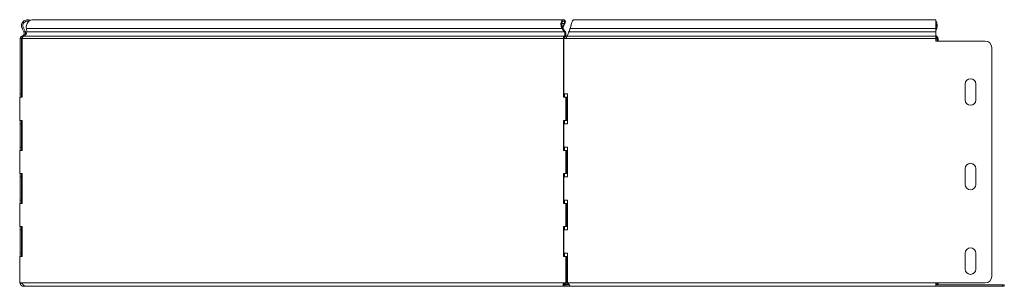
# Model space of a CAD drawing. Header units: millimetres. Extents: x -165 to 1411, y -6114 to 292.
# Tile 2 of 12: x 668 to 1411, y -5258 to -5057. Entities that reach past the tile are written whole.
import ezdxf

# ---------------------------------------------------------------- set-up
doc = ezdxf.new("R2010")
doc.units = ezdxf.units.MM

msp = doc.modelspace()

# ---------------------------------------------------------------- linework, layer by layer
at = {"color": 7, "linetype": 'Continuous', "lineweight": 15}
for p, q in [((1078.39, -5057.33), (677.61, -5057.33)), ((1078.98, -5060.19), (1077.8, -5062.98)), ((1079.61, -5059.72), (1078.22, -5062.98)), ((1078.98, -5060.19), (1079.61, -5059.72)), ((1079.42, -5059.29), (1079.9, -5058.56)), ((1359.45, -5057.33), (1086.04, -5057.33)), ((1359.45, -5063.95), (1359.45, -5057.33)), ((669.85, -5063.95), (670.73, -5063.48)), ((671.12, -5066.33), (669.85, -5063.95)), ((672, -5065.86), (670.73, -5063.48)), ((671.12, -5066.33), (672, -5065.86)), ((672.96, -5063.95), (673.26, -5066.33)), ((1077.42, -5063.95), (1078.05, -5063.48)), ((1078.92, -5066.33), (1077.42, -5063.95)), ((1078.22, -5062.98), (1077.92, -5063.21)), ((1079.55, -5065.86), (1078.05, -5063.48)), ((1078.92, -5066.33), (1079.55, -5065.86)), ((1082.17, -5067.38), (1082.17, -5067.39)), ((1083.44, -5063.48), (1082.59, -5065.86)), ((1083.44, -5063.95), (1082.59, -5066.33)), ((1082.59, -5066.33), (1082.59, -5065.86)), ((1083.44, -5063.95), (1083.44, -5063.48)), ((1359.51, -5063.48), (1359.45, -5063.65)), ((1359.45, -5063.95), (1359.45, -5066.33)), ((1360.13, -5063.95), (1359.45, -5065.77)), ((1359.45, -5069.64), (1359.45, -5066.33)), ((668.32, -5071.38), (668.32, -5113.33)), ((668.32, -5071.38), (669.32, -5071.38)), ((669.32, -5071.38), (669.32, -5113.33)), ((669.92, -5070.61), (669.67, -5069.64)), ((669.77, -5071.38), (669.77, -5115.83)), ((1078.45, -5115.83), (1078.45, -5071.38)), ((1079.16, -5071.38), (1078.45, -5071.38)), ((1078.75, -5113.33), (1078.75, -5071.38)), ((1078.75, -5071.38), (1080.45, -5071.38)), ((1079.2, -5070.61), (1079.03, -5069.64)), ((1359.45, -5071.38), (1359.45, -5069.64)), ((1359.45, -5071.38), (1359.45, -5073.38)), ((1396.66, -5073.38), (1359.45, -5073.38)), ((1360.51, -5071.64), (1360.51, -5073.38)), ((1361.22, -5071.64), (1361.22, -5073.38)), ((1401.66, -5250.83), (1401.66, -5078.38)), ((1381.66, -5117.83), (1381.66, -5105.83)), ((1389.66, -5105.83), (1389.66, -5117.83)), ((668.32, -5113.33), (669.32, -5113.33)), ((668.32, -5115.83), (668.32, -5113.33)), ((669.32, -5115.83), (669.32, -5113.33)), ((1078.75, -5113.33), (1081.45, -5113.33)), ((1079.16, -5115.83), (1079.16, -5113.33)), ((1081.45, -5113.33), (1081.45, -5135.83)), ((667.93, -5133.33), (667.93, -5115.83)), ((669.77, -5115.83), (667.93, -5115.83)), ((1080.29, -5115.83), (1078.45, -5115.83)), ((1080.29, -5115.83), (1080.29, -5133.33)), ((1080.29, -5115.83), (1081, -5115.83)), ((1081, -5115.83), (1081, -5133.33)), ((667.93, -5133.33), (669.77, -5133.33)), ((668.32, -5135.83), (668.32, -5133.33)), ((669.32, -5135.83), (669.32, -5133.33)), ((669.77, -5133.33), (669.77, -5155.83)), ((1078.45, -5133.33), (1080.29, -5133.33)), ((1078.45, -5155.83), (1078.45, -5133.33)), ((1079.16, -5135.83), (1079.16, -5133.33)), ((1080.29, -5133.33), (1081, -5133.33)), ((668.32, -5135.83), (669.32, -5135.83)), ((668.32, -5135.83), (668.32, -5153.33)), ((669.32, -5135.83), (669.32, -5153.33)), ((1078.75, -5153.33), (1078.75, -5135.83)), ((1081.45, -5135.83), (1078.75, -5135.83)), ((667.93, -5173.33), (667.93, -5155.83)), ((669.77, -5155.83), (667.93, -5155.83)), ((668.32, -5153.33), (669.32, -5153.33)), ((668.32, -5155.83), (668.32, -5153.33)), ((669.32, -5155.83), (669.32, -5153.33)), ((1080.29, -5155.83), (1078.45, -5155.83)), ((1078.75, -5153.33), (1081.45, -5153.33)), ((1079.16, -5155.83), (1079.16, -5153.33)), ((1080.29, -5155.83), (1080.29, -5173.33)), ((1080.29, -5155.83), (1081, -5155.83)), ((1081, -5155.83), (1081, -5173.33)), ((1081.45, -5153.33), (1081.45, -5175.83)), ((1381.66, -5181.58), (1381.66, -5169.58)), ((1389.66, -5169.58), (1389.66, -5181.58)), ((667.93, -5173.33), (669.77, -5173.33)), ((668.32, -5175.83), (668.32, -5173.33)), ((668.32, -5175.83), (669.32, -5175.83)), ((668.32, -5175.83), (668.32, -5193.33)), ((669.32, -5175.83), (669.32, -5173.33)), ((669.32, -5175.83), (669.32, -5193.33)), ((669.77, -5173.33), (669.77, -5195.83)), ((1078.45, -5173.33), (1080.29, -5173.33)), ((1078.45, -5195.83), (1078.45, -5173.33)), ((1078.75, -5193.33), (1078.75, -5175.83)), ((1081.45, -5175.83), (1078.75, -5175.83)), ((1079.16, -5175.83), (1079.16, -5173.33)), ((1080.29, -5173.33), (1081, -5173.33)), ((668.32, -5193.33), (669.32, -5193.33)), ((668.32, -5195.83), (668.32, -5193.33)), ((669.32, -5195.83), (669.32, -5193.33)), ((1078.75, -5193.33), (1081.45, -5193.33)), ((1079.16, -5195.83), (1079.16, -5193.33)), ((1081.45, -5193.33), (1081.45, -5215.83)), ((667.93, -5213.33), (667.93, -5195.83)), ((669.77, -5195.83), (667.93, -5195.83)), ((1080.29, -5195.83), (1078.45, -5195.83)), ((1080.29, -5195.83), (1080.29, -5213.33)), ((1080.29, -5195.83), (1081, -5195.83)), ((1081, -5195.83), (1081, -5213.33)), ((667.93, -5213.33), (669.77, -5213.33)), ((668.32, -5215.83), (668.32, -5213.33)), ((668.32, -5215.83), (669.32, -5215.83)), ((668.32, -5215.83), (668.32, -5233.33)), ((669.32, -5215.83), (669.32, -5213.33)), ((669.32, -5215.83), (669.32, -5233.33)), ((669.77, -5213.33), (669.77, -5235.83)), ((1078.45, -5213.33), (1080.29, -5213.33)), ((1078.45, -5235.83), (1078.45, -5213.33)), ((1078.75, -5233.33), (1078.75, -5215.83)), ((1081.45, -5215.83), (1078.75, -5215.83)), ((1079.16, -5215.83), (1079.16, -5213.33)), ((1080.29, -5213.33), (1081, -5213.33)), ((667.93, -5255.83), (667.93, -5235.83)), ((669.77, -5235.83), (667.93, -5235.83)), ((668.32, -5233.33), (669.32, -5233.33)), ((668.32, -5235.83), (668.32, -5233.33)), ((669.32, -5235.83), (669.32, -5233.33)), ((1080.29, -5235.83), (1078.45, -5235.83)), ((1078.75, -5233.33), (1081.45, -5233.33)), ((1079.16, -5235.83), (1079.16, -5233.33)), ((1080.29, -5235.83), (1080.29, -5255.83)), ((1080.29, -5235.83), (1081, -5235.83)), ((1081, -5235.83), (1081, -5255.83)), ((1081.45, -5233.33), (1081.45, -5255.83)), ((1381.66, -5245.33), (1381.66, -5233.33)), ((1389.66, -5233.33), (1389.66, -5245.33)), ((1081.45, -5254.33), (1081, -5254.33)), ((668.71, -5255.83), (667.93, -5255.83)), ((669.32, -5255.92), (668.32, -5255.98)), ((670.82, -5258.33), (670.82, -5257.33)), ((672.33, -5258.33), (670.82, -5258.33)), ((672.33, -5258.33), (1079.42, -5258.33)), ((1079.92, -5255.83), (1079.21, -5255.83)), ((1079.42, -5257.33), (1079.42, -5258.33)), ((1082.9, -5257.33), (1079.42, -5257.33)), ((1083.08, -5258.33), (1079.42, -5258.33)), ((1080.29, -5255.83), (1079.52, -5255.83)), ((1080.29, -5255.83), (1081, -5255.83)), ((1081.45, -5255.83), (1081.45, -5255.98)), ((1083.08, -5258.33), (1083.08, -5258.09)), ((1083.08, -5258.33), (1359.45, -5258.33)), ((1359.45, -5255.83), (1396.66, -5255.83)), ((1359.45, -5258.33), (1359.45, -5255.83)), ((1359.59, -5256.69), (1359.45, -5256.37)), ((1409.69, -5257.33), (1359.45, -5257.33)), ((1409.69, -5258.33), (1359.45, -5258.33)), ((1409.69, -5257.33), (1411.16, -5257.33)), ((1411.16, -5258.33), (1409.69, -5258.33)), ((1411.16, -5257.33), (1411.16, -5258.33))]:
    msp.add_line(p, q, dxfattribs=at)
at = {"color": 7, "linetype": 'Continuous', "lineweight": 0}
for p, q in [((1077.2, -5060.19), (1078.98, -5060.19)), ((672.96, -5063.95), (1077.42, -5063.95)), ((673.26, -5066.33), (1078.92, -5066.33)), ((1082.59, -5066.33), (1359.45, -5066.33)), ((1083.44, -5063.95), (1359.45, -5063.95)), ((1359.45, -5063.48), (1359.51, -5063.48)), ((1360.13, -5063.95), (1359.51, -5063.48)), ((669.77, -5071.38), (1078.45, -5071.38)), ((671.1, -5069.64), (1079.03, -5069.64)), ((1080.45, -5071.38), (1359.45, -5071.38)), ((1080.99, -5069.64), (1359.45, -5069.64)), ((1359.45, -5070.87), (1360.1, -5070.87)), ((1359.45, -5071.64), (1360.51, -5071.64)), ((1360.3, -5069.91), (1360.1, -5070.87)), ((1361.22, -5071.64), (1360.51, -5071.64)), ((669.01, -5255.83), (1079.21, -5255.83)), ((1078.74, -5256.69), (1082.41, -5256.69)), ((1081.45, -5255.83), (1359.45, -5255.83)), ((1359.59, -5256.69), (1359.45, -5256.69)), ((1409.69, -5258.33), (1409.69, -5257.33))]:
    msp.add_line(p, q, dxfattribs=at)
at = {"color": 7, "linetype": 'Continuous', "lineweight": 15, "flags": 128}
msp.add_lwpolyline([(1359.45, -5070.45), (1359.6, -5070.57), (1360.1, -5070.87)], dxfattribs=at)
at = {"color": 7, "linetype": 'Continuous', "lineweight": 15}
for centre, radius, start, end in [((1354.71, -5061.85), 5.82, 338.86242, 35.43588), ((1355.04, -5061.84), 4.77, 339.82357, 22.24865), ((1361.08, -5068.2), 1.88, 209.50183, 245.41474), ((1359.7, -5071.57), 0.811, 355.50711, 60.34706), ((1359.4, -5071.49), 1.82, 355.50711, 60.34706), ((1396.66, -5078.38), 5, 0, 90), ((1385.66, -5105.83), 4, 0, 180), ((1385.66, -5117.83), 4, 180, 0), ((1385.66, -5169.58), 4, 0, 180), ((1385.66, -5181.58), 4, 180, 0), ((1385.66, -5233.33), 4, 0, 180), ((1385.66, -5245.33), 4, 180, 0), ((1396.66, -5250.83), 5, 270, 0), ((670.82, -5255.83), 2.5, 180, 183.3405), ((668.86, -5257.08), 1.25, 82.98465, 97.01535), ((1079.36, -5257.08), 1.25, 82.98465, 97.01535), ((1360.53, -5256.33), 1, 201.02267, 270), ((1358.87, -5255.92), 1.64, 311.24132, 3.02876), ((1358.03, -5255.87), 3.19, 332.75408, 0.72057)]:
    msp.add_arc(centre, radius, start, end, dxfattribs=at)
for points, knots in [([(669.85, -5063.95), (669.65, -5063.46), (669.25, -5062.48), (669.33, -5060.85), (669.94, -5059.37), (671.03, -5058.19), (672.46, -5057.44), (674.04, -5057.27), (675.23, -5057.44), (675.75, -5057.8), (675.82, -5057.85)], [0, 0, 0, 0, 0.1392541, 0.2785081, 0.4177622, 0.5570162, 0.6962703, 0.8355243, 0.9747784, 1, 1, 1, 1]), ([(670.73, -5063.48), (670.57, -5063.1), (670.26, -5062.33), (670.33, -5061.07), (670.8, -5059.92), (671.65, -5058.99), (672.76, -5058.43), (673.89, -5058.25), (674.56, -5058.45), (674.84, -5058.53)], [0, 0, 0, 0, 0.149172, 0.298344, 0.447516, 0.596688, 0.74586, 0.895032, 1, 1, 1, 1]), ([(677.61, -5057.37), (677.2, -5057.39), (676.31, -5057.45), (675.05, -5058.19), (673.97, -5059.37), (673.23, -5060.85), (672.85, -5062.48), (672.92, -5063.46), (672.96, -5063.95)], [0, 0, 0, 0, 0.145898, 0.316718, 0.487539, 0.658359, 0.82918, 1, 1, 1, 1]), ([(1077.42, -5063.95), (1077.14, -5063.49), (1076.92, -5062.98), (1076.61, -5061.93), (1076.52, -5061.39), (1076.47, -5060.36), (1076.51, -5059.87), (1076.7, -5058.97), (1076.85, -5058.58), (1077.24, -5057.94), (1077.47, -5057.69), (1077.97, -5057.38), (1078.24, -5057.31), (1078.78, -5057.37), (1079.05, -5057.49), (1079.52, -5057.9), (1079.74, -5058.2), (1079.9, -5058.56)], [0, 0, 0, 0, 0.125, 0.125, 0.25, 0.25, 0.375, 0.375, 0.5, 0.5, 0.625, 0.625, 0.75, 0.75, 0.875, 0.875, 1, 1, 1, 1]), ([(1078.05, -5063.48), (1077.81, -5063.12), (1077.61, -5062.72), (1077.32, -5061.91), (1077.23, -5061.49), (1077.14, -5060.69), (1077.15, -5060.3), (1077.25, -5059.61), (1077.35, -5059.3), (1077.6, -5058.8), (1077.76, -5058.61), (1078.1, -5058.37), (1078.29, -5058.32), (1078.66, -5058.36), (1078.84, -5058.45), (1079.17, -5058.78), (1079.31, -5059.01), (1079.42, -5059.29)], [0, 0, 0, 0, 0.125, 0.125, 0.25, 0.25, 0.375, 0.375, 0.5, 0.5, 0.625, 0.625, 0.75, 0.75, 0.875, 0.875, 1, 1, 1, 1]), ([(1086.04, -5057.37), (1085.91, -5057.39), (1085.64, -5057.45), (1085.22, -5058.19), (1084.77, -5059.37), (1084.33, -5060.85), (1083.88, -5062.48), (1083.59, -5063.46), (1083.44, -5063.95)], [0, 0, 0, 0, 0.145898, 0.316718, 0.487539, 0.658359, 0.82918, 1, 1, 1, 1]), ([(669.67, -5069.64), (670, -5069.56), (670.32, -5069.39), (670.84, -5068.94), (671.06, -5068.66), (671.33, -5068.02), (671.4, -5067.67), (671.37, -5066.98), (671.28, -5066.64), (671.12, -5066.33)], [0, 0, 0, 0, 0.25, 0.25, 0.5, 0.5, 0.75, 0.75, 1, 1, 1, 1]), ([(673.26, -5066.33), (673.28, -5066.64), (673.25, -5066.98), (673.08, -5067.67), (672.94, -5068.02), (672.55, -5068.66), (672.31, -5068.94), (671.75, -5069.39), (671.43, -5069.56), (671.1, -5069.64)], [0, 0, 0, 0, 0.25, 0.25, 0.5, 0.5, 0.75, 0.75, 1, 1, 1, 1]), ([(671.76, -5069.34), (671.89, -5069.15), (672.15, -5068.74), (672.36, -5068.04), (672.41, -5067.29), (672.31, -5066.54), (672.1, -5066.09), (672, -5065.86)], [0, 0, 0, 0, 0.188989, 0.391742, 0.594494, 0.797247, 1, 1, 1, 1]), ([(1079.03, -5069.64), (1079.17, -5069.56), (1079.3, -5069.39), (1079.48, -5068.94), (1079.54, -5068.66), (1079.55, -5068.02), (1079.5, -5067.67), (1079.29, -5066.98), (1079.13, -5066.64), (1078.92, -5066.33)], [0, 0, 0, 0, 0.25, 0.25, 0.5, 0.5, 0.75, 0.75, 1, 1, 1, 1]), ([(1079.2, -5070.61), (1079.45, -5070.49), (1079.68, -5070.25), (1080.02, -5069.61), (1080.14, -5069.2), (1080.24, -5068.29), (1080.21, -5067.79), (1080, -5066.79), (1079.81, -5066.3), (1079.55, -5065.86)], [0, 0, 0, 0, 0.25, 0.25, 0.5, 0.5, 0.75, 0.75, 1, 1, 1, 1]), ([(1082.59, -5066.33), (1082.46, -5066.64), (1082.32, -5066.98), (1082.06, -5067.67), (1081.92, -5068.02), (1081.66, -5068.66), (1081.53, -5068.94), (1081.26, -5069.39), (1081.13, -5069.56), (1080.99, -5069.64)], [0, 0, 0, 0, 0.25, 0.25, 0.5, 0.5, 0.75, 0.75, 1, 1, 1, 1]), ([(1082.59, -5065.86), (1082.52, -5066.09), (1082.39, -5066.54), (1082.25, -5067.07), (1082.17, -5067.35), (1082.17, -5067.38)], [0, 0, 0, 0, 0.471133, 0.942267, 1, 1, 1, 1]), ([(1084.15, -5061.59), (1084.06, -5061.83), (1083.82, -5062.49), (1083.59, -5063.1), (1083.44, -5063.48)], [0, 0, 0, 0, 0.372948, 1, 1, 1, 1]), ([(668.32, -5071.38), (668.32, -5070.99), (668.45, -5070.6), (668.94, -5069.97), (669.28, -5069.74), (669.67, -5069.64)], [0, 0, 0, 0, 0.5, 0.5, 1, 1, 1, 1]), ([(669.32, -5071.38), (669.32, -5071.21), (669.38, -5071.03), (669.59, -5070.76), (669.75, -5070.65), (669.92, -5070.61)], [0, 0, 0, 0, 0.5, 0.5, 1, 1, 1, 1]), ([(671.1, -5069.64), (670.77, -5069.74), (670.46, -5069.97), (669.99, -5070.6), (669.83, -5070.99), (669.77, -5071.38)], [0, 0, 0, 0, 0.5, 0.5, 1, 1, 1, 1]), ([(1078.45, -5071.38), (1078.39, -5070.99), (1078.42, -5070.6), (1078.64, -5069.97), (1078.82, -5069.74), (1079.03, -5069.64)], [0, 0, 0, 0, 0.5, 0.5, 1, 1, 1, 1]), ([(1079.16, -5071.38), (1079.1, -5071.21), (1079.08, -5071.03), (1079.1, -5070.76), (1079.15, -5070.65), (1079.2, -5070.61)], [0, 0, 0, 0, 0.5, 0.5, 1, 1, 1, 1]), ([(1080.99, -5069.64), (1080.9, -5069.74), (1080.81, -5069.97), (1080.63, -5070.6), (1080.54, -5070.99), (1080.45, -5071.38)], [0, 0, 0, 0, 0.5, 0.5, 1, 1, 1, 1]), ([(670.82, -5258.33), (670.76, -5258.33), (670.66, -5258.33), (670.51, -5258.32), (670.36, -5258.29), (670.21, -5258.26), (670.07, -5258.22), (669.93, -5258.17), (669.8, -5258.12), (669.68, -5258.06), (669.56, -5258), (669.45, -5257.93), (669.35, -5257.86), (669.25, -5257.78), (669.15, -5257.7), (669.07, -5257.62), (668.99, -5257.54), (668.91, -5257.45), (668.84, -5257.37), (668.78, -5257.28), (668.68, -5257.14), (668.57, -5256.93), (668.46, -5256.67), (668.38, -5256.42), (668.34, -5256.19), (668.33, -5256.05), (668.32, -5255.98)], [0, 0, 0, 0, 0.036, 0.07123, 0.105706, 0.139446, 0.172469, 0.204795, 0.236446, 0.267444, 0.297814, 0.327581, 0.356773, 0.38542, 0.413551, 0.4412, 0.468401, 0.495189, 0.521604, 0.547683, 0.573467, 0.652024, 0.732615, 0.816667, 0.905438, 1, 1, 1, 1]), ([(669.01, -5255.83), (669.07, -5255.86), (669.19, -5255.9), (669.35, -5255.98), (669.5, -5256.06), (669.63, -5256.14), (669.75, -5256.22), (669.87, -5256.33), (670, -5256.46), (670.16, -5256.63), (670.31, -5256.82), (670.48, -5257.02), (670.66, -5257.22), (670.84, -5257.42), (671.02, -5257.61), (671.21, -5257.78), (671.4, -5257.94), (671.59, -5258.07), (671.78, -5258.19), (671.97, -5258.27), (672.16, -5258.32), (672.27, -5258.33), (672.33, -5258.33)], [0, 0, 0, 0, 0.0527, 0.100681, 0.144042, 0.182914, 0.217484, 0.248014, 0.29495, 0.343138, 0.393022, 0.445004, 0.499439, 0.552547, 0.605579, 0.65885, 0.712671, 0.767342, 0.82315, 0.880366, 0.939239, 1, 1, 1, 1]), ([(1079.42, -5258.33), (1079.38, -5258.33), (1079.3, -5258.33), (1079.18, -5258.32), (1079.07, -5258.29), (1078.96, -5258.26), (1078.86, -5258.22), (1078.76, -5258.17), (1078.68, -5258.12), (1078.6, -5258.06), (1078.52, -5258), (1078.45, -5257.93), (1078.39, -5257.86), (1078.34, -5257.79), (1078.29, -5257.71), (1078.25, -5257.63), (1078.22, -5257.55), (1078.19, -5257.47), (1078.17, -5257.38), (1078.16, -5257.3), (1078.15, -5257.15), (1078.16, -5256.93), (1078.24, -5256.65), (1078.36, -5256.41), (1078.53, -5256.2), (1078.73, -5256.03), (1078.96, -5255.9), (1079.13, -5255.86), (1079.21, -5255.83)], [0, 0, 0, 0, 0.031769, 0.062831, 0.0932, 0.122891, 0.151919, 0.180302, 0.208059, 0.235209, 0.261772, 0.287771, 0.31323, 0.338175, 0.362632, 0.386629, 0.410198, 0.433371, 0.45618, 0.478661, 0.500851, 0.578177, 0.651322, 0.721475, 0.789977, 0.858273, 0.92782, 1, 1, 1, 1]), ([(1079.42, -5257.33), (1079.29, -5257.33), (1079.18, -5257.31), (1078.99, -5257.23), (1078.91, -5257.18), (1078.8, -5257.05), (1078.76, -5256.97), (1078.73, -5256.86), (1078.73, -5256.82), (1078.73, -5256.76), (1078.73, -5256.74), (1078.74, -5256.71), (1078.74, -5256.7), (1078.74, -5256.69), (1078.74, -5256.68), (1078.74, -5256.68), (1078.74, -5256.67), (1078.74, -5256.67), (1078.74, -5256.67), (1078.74, -5256.67), (1078.74, -5256.67), (1078.77, -5256.56), (1078.82, -5256.46), (1078.95, -5256.27), (1079.04, -5256.19), (1079.25, -5256.04), (1079.37, -5255.98), (1079.62, -5255.89), (1079.77, -5255.86), (1079.92, -5255.83)], [0, 0, 0, 0, 0.125, 0.125, 0.25, 0.25, 0.375, 0.375, 0.4375, 0.4375, 0.46875, 0.46875, 0.484375, 0.484375, 0.492188, 0.492188, 0.496094, 0.496094, 0.498047, 0.498047, 0.5, 0.5, 0.625, 0.625, 0.75, 0.75, 0.875, 0.875, 1, 1, 1, 1]), ([(1081.45, -5255.98), (1081.53, -5256.03), (1081.68, -5256.12), (1081.88, -5256.25), (1082.06, -5256.38), (1082.21, -5256.5), (1082.34, -5256.61), (1082.47, -5256.74), (1082.59, -5256.9), (1082.72, -5257.08), (1082.83, -5257.28), (1082.94, -5257.47), (1083.02, -5257.65), (1083.08, -5257.81), (1083.12, -5257.95), (1083.14, -5258.07), (1083.15, -5258.18), (1083.14, -5258.26), (1083.12, -5258.32), (1083.1, -5258.33), (1083.08, -5258.33)], [0, 0, 0, 0, 0.060779, 0.116021, 0.165803, 0.210232, 0.249456, 0.283693, 0.336739, 0.391737, 0.449105, 0.50921, 0.572372, 0.623932, 0.678241, 0.735597, 0.796253, 0.860423, 0.928288, 1, 1, 1, 1])]:
    msp.add_open_spline(points, degree=3, knots=knots, dxfattribs=at)
for points in [[(1079.42, -5059.29), (1079.31, -5059.55), (1079.17, -5059.85), (1078.98, -5060.19)], [(1079.9, -5058.56), (1079.85, -5058.89), (1079.75, -5059.29), (1079.61, -5059.72)]]:
    msp.add_open_spline(points, degree=3, dxfattribs=at)

doc.saveas('drawing.dxf')
